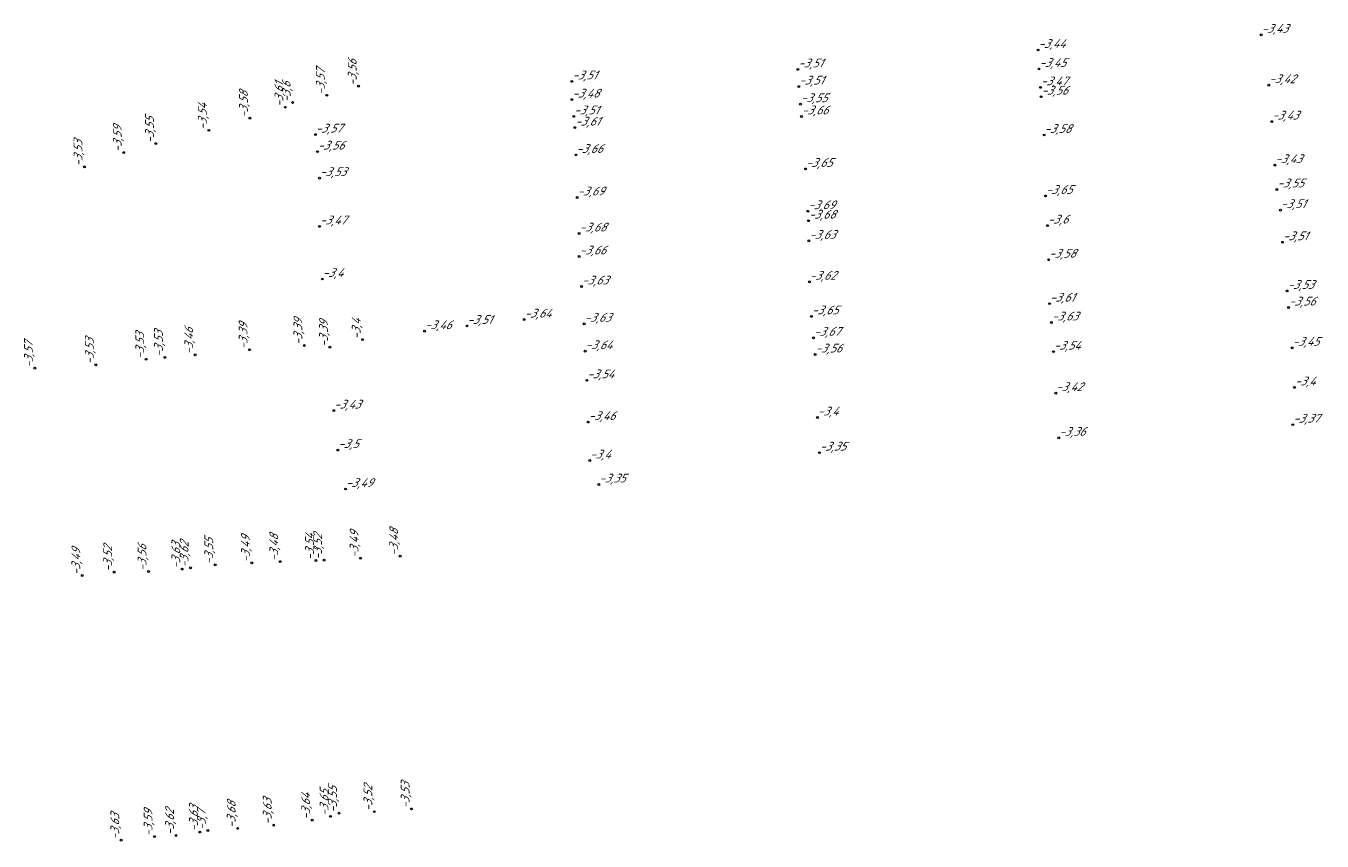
# Model space of a CAD drawing. Header units: metres. Extents: x 162343 to 162665, y 502576 to 502928.
# Tile 6 of 33: x 162380 to 162433, y 502720 to 502754. Entities that reach past the tile are written whole.
import ezdxf

# ---------------------------------------------------------------- set-up
doc = ezdxf.new("R2010")
doc.units = ezdxf.units.M
doc.header["$LTSCALE"] = 0.001
doc.layers.add('B-WE-OG-HOOGTEPUNT-T18', color=7, linetype='Continuous', lineweight=0)
doc.styles.add('Style-Arial', font='arial.ttf')

# ---------------------------------------------------------------- blocks, each defined once
blk = doc.blocks.new('hm_11')
at = {"color": 0, "linetype": 'ByBlock', "lineweight": -2}
blk.add_circle((0, 0), 0.0375, dxfattribs=at)

msp = doc.modelspace()

# ---------------------------------------------------------------- block references
at = {"layer": 'B-WE-OG-HOOGTEPUNT-T18'}
for p in [(162430.728958, 502753.162743), (162421.565255, 502752.540469), (162411.697243, 502751.742419), (162421.602736, 502751.759606), (162393.660374, 502751.052438), (162402.419356, 502751.249735), (162411.734495, 502751.036357), (162421.664373, 502751.004916), (162431.038458, 502751.092308), (162392.352709, 502750.678758), (162402.421746, 502750.500636), (162421.688987, 502750.62129), (162390.949905, 502750.381363), (162411.808174, 502750.311934), (162402.493991, 502749.811674), (162411.847812, 502749.810017), (162431.161122, 502749.59839), (162391.884428, 502749.063502), (162402.54284, 502749.350744), (162421.811836, 502749.048148), (162391.968071, 502748.363266), (162402.587785, 502748.22816), (162431.293712, 502747.806768), (162392.054763, 502747.277495), (162412.018043, 502747.654288), (162431.375906, 502746.81155), (162402.635863, 502746.48213), (162421.871778, 502746.545043), (162412.112725, 502745.914974), (162431.5225, 502745.96161), (162392.052638, 502745.29243), (162412.134918, 502745.526142), (162421.951516, 502745.324693), (162402.716931, 502744.999357), (162412.154709, 502744.698505), (162431.6093, 502744.640335), (162402.717802, 502744.056316), (162422.000808, 502743.923488), (162392.168525, 502743.131634), (162412.171837, 502743.017069), (162402.818769, 502742.821499), (162431.798036, 502742.642062), (162422.039389, 502742.11818), (162431.854629, 502741.958063), (162400.462275, 502741.463405), (162412.258515, 502741.596569), (162396.369102, 502740.987302), (162398.110187, 502741.203089), (162402.925304, 502741.290812), (162422.112283, 502741.343468), (162412.347226, 502740.715836), (162402.963838, 502740.164513), (162412.406438, 502740.028564), (162422.196811, 502740.146247), (162432.001661, 502740.305438), (162403.035988, 502738.96943), (162422.290297, 502738.443078), (162432.095976, 502738.67856), (162392.636457, 502737.724856), (162403.089975, 502737.25477), (162412.501501, 502737.441931), (162432.031084, 502737.14699), (162422.414014, 502736.604319), (162392.809722, 502736.105887), (162403.150357, 502735.674298), (162412.585518, 502735.998183), (162393.126401, 502734.504635), (162403.526648, 502734.688051)]:
    msp.add_blockref('hm_11', p, dxfattribs=at)
at = {"layer": 'B-WE-OG-HOOGTEPUNT-T18', "rotation": 90}
for p in [(162390.649831, 502750.186136), (162389.195161, 502749.739317), (162387.504907, 502749.240137), (162384.010839, 502748.324729), (162385.336488, 502748.693112), (162382.397802, 502747.742741), (162391.429823, 502740.402692), (162392.482474, 502740.328703), (162393.823694, 502740.640899), (162384.935515, 502739.832666), (162385.704316, 502739.912923), (162386.947389, 502740.018139), (162389.177668, 502740.226771), (162380.361704, 502739.470356), (162382.863878, 502739.606938), (162386.756579, 502731.265576), (162387.769503, 502731.388127), (162389.27388, 502731.471347), (162390.440111, 502731.521662), (162391.906426, 502731.564473), (162392.238601, 502731.578047), (162393.736822, 502731.659649), (162395.364097, 502731.747474), (162382.310304, 502730.952648), (162383.615412, 502731.08709), (162385.029112, 502731.118293), (162386.41571, 502731.215587), (162392.853977, 502721.188926), (162394.304639, 502721.249986), (162395.834261, 502721.361874), (162390.17004, 502720.697449), (162391.748666, 502720.902055), (162392.504409, 502721.05386), (162385.276035, 502720.223581), (162386.159054, 502720.270457), (162387.142116, 502720.412891), (162387.464543, 502720.475426), (162388.691285, 502720.563189), (162383.910264, 502720.07813)]:
    msp.add_blockref('hm_11', p, dxfattribs=at)

# ---------------------------------------------------------------- texts
at = {"layer": 'B-WE-OG-HOOGTEPUNT-T18', "char_height": 0.36, "attachment_point": 7, "style": 'Style-Arial'}
for s, insert in [('{\\fNLCS-ISO|b0|i1|c0|p34;\\Q15;\\C256;-3,43}', (162430.728958, 502753.162743)), ('{\\fNLCS-ISO|b0|i1|c0|p34;\\Q15;\\C256;-3,44}', (162421.565255, 502752.540469)), ('{\\fNLCS-ISO|b0|i1|c0|p34;\\Q15;\\C256;-3,51}', (162411.697243, 502751.742419)), ('{\\fNLCS-ISO|b0|i1|c0|p34;\\Q15;\\C256;-3,45}', (162421.602736, 502751.759606)), ('{\\fNLCS-ISO|b0|i1|c0|p34;\\Q15;\\C256;-3,51}', (162402.419356, 502751.249735)), ('{\\fNLCS-ISO|b0|i1|c0|p34;\\Q15;\\C256;-3,51}', (162411.734495, 502751.036357)), ('{\\fNLCS-ISO|b0|i1|c0|p34;\\Q15;\\C256;-3,47}', (162421.664373, 502751.004916)), ('{\\fNLCS-ISO|b0|i1|c0|p34;\\Q15;\\C256;-3,42}', (162431.038458, 502751.092308)), ('{\\fNLCS-ISO|b0|i1|c0|p34;\\Q15;\\C256;-3,48}', (162402.421746, 502750.500636)), ('{\\fNLCS-ISO|b0|i1|c0|p34;\\Q15;\\C256;-3,55}', (162411.808174, 502750.311934)), ('{\\fNLCS-ISO|b0|i1|c0|p34;\\Q15;\\C256;-3,56}', (162421.688987, 502750.62129)), ('{\\fNLCS-ISO|b0|i1|c0|p34;\\Q15;\\C256;-3,51}', (162402.493991, 502749.811674)), ('{\\fNLCS-ISO|b0|i1|c0|p34;\\Q15;\\C256;-3,66}', (162411.847812, 502749.810017)), ('{\\fNLCS-ISO|b0|i1|c0|p34;\\Q15;\\C256;-3,43}', (162431.161122, 502749.59839)), ('{\\fNLCS-ISO|b0|i1|c0|p34;\\Q15;\\C256;-3,57}', (162391.884428, 502749.063502)), ('{\\fNLCS-ISO|b0|i1|c0|p34;\\Q15;\\C256;-3,61}', (162402.54284, 502749.350744)), ('{\\fNLCS-ISO|b0|i1|c0|p34;\\Q15;\\C256;-3,58}', (162421.811836, 502749.048148)), ('{\\fNLCS-ISO|b0|i1|c0|p34;\\Q15;\\C256;-3,56}', (162391.968071, 502748.363266)), ('{\\fNLCS-ISO|b0|i1|c0|p34;\\Q15;\\C256;-3,66}', (162402.587785, 502748.22816)), ('{\\fNLCS-ISO|b0|i1|c0|p34;\\Q15;\\C256;-3,65}', (162412.018043, 502747.654288)), ('{\\fNLCS-ISO|b0|i1|c0|p34;\\Q15;\\C256;-3,43}', (162431.293712, 502747.806768)), ('{\\fNLCS-ISO|b0|i1|c0|p34;\\Q15;\\C256;-3,53}', (162392.054763, 502747.277495)), ('{\\fNLCS-ISO|b0|i1|c0|p34;\\Q15;\\C256;-3,69}', (162402.635863, 502746.48213)), ('{\\fNLCS-ISO|b0|i1|c0|p34;\\Q15;\\C256;-3,65}', (162421.871778, 502746.545043)), ('{\\fNLCS-ISO|b0|i1|c0|p34;\\Q15;\\C256;-3,55}', (162431.375906, 502746.81155)), ('{\\fNLCS-ISO|b0|i1|c0|p34;\\Q15;\\C256;-3,69}', (162412.112725, 502745.914974)), ('{\\fNLCS-ISO|b0|i1|c0|p34;\\Q15;\\C256;-3,51}', (162431.5225, 502745.96161)), ('{\\fNLCS-ISO|b0|i1|c0|p34;\\Q15;\\C256;-3,68}', (162412.134918, 502745.526142)), ('{\\fNLCS-ISO|b0|i1|c0|p34;\\Q15;\\C256;-3,6}', (162421.951516, 502745.324693)), ('{\\fNLCS-ISO|b0|i1|c0|p34;\\Q15;\\C256;-3,47}', (162392.052638, 502745.29243)), ('{\\fNLCS-ISO|b0|i1|c0|p34;\\Q15;\\C256;-3,68}', (162402.716931, 502744.999357)), ('{\\fNLCS-ISO|b0|i1|c0|p34;\\Q15;\\C256;-3,63}', (162412.154709, 502744.698505)), ('{\\fNLCS-ISO|b0|i1|c0|p34;\\Q15;\\C256;-3,51}', (162431.6093, 502744.640335)), ('{\\fNLCS-ISO|b0|i1|c0|p34;\\Q15;\\C256;-3,66}', (162402.717802, 502744.056316)), ('{\\fNLCS-ISO|b0|i1|c0|p34;\\Q15;\\C256;-3,58}', (162422.000808, 502743.923488)), ('{\\fNLCS-ISO|b0|i1|c0|p34;\\Q15;\\C256;-3,4}', (162392.168525, 502743.131634)), ('{\\fNLCS-ISO|b0|i1|c0|p34;\\Q15;\\C256;-3,63}', (162402.818769, 502742.821499)), ('{\\fNLCS-ISO|b0|i1|c0|p34;\\Q15;\\C256;-3,62}', (162412.171837, 502743.017069)), ('{\\fNLCS-ISO|b0|i1|c0|p34;\\Q15;\\C256;-3,61}', (162422.039389, 502742.11818)), ('{\\fNLCS-ISO|b0|i1|c0|p34;\\Q15;\\C256;-3,53}', (162431.798036, 502742.642062)), ('{\\fNLCS-ISO|b0|i1|c0|p34;\\Q15;\\C256;-3,65}', (162412.258515, 502741.596569)), ('{\\fNLCS-ISO|b0|i1|c0|p34;\\Q15;\\C256;-3,56}', (162431.854629, 502741.958063)), ('{\\fNLCS-ISO|b0|i1|c0|p34;\\Q15;\\C256;-3,51}', (162398.110187, 502741.203089)), ('{\\fNLCS-ISO|b0|i1|c0|p34;\\Q15;\\C256;-3,64}', (162400.462275, 502741.463405)), ('{\\fNLCS-ISO|b0|i1|c0|p34;\\Q15;\\C256;-3,63}', (162402.925304, 502741.290812)), ('{\\fNLCS-ISO|b0|i1|c0|p34;\\Q15;\\C256;-3,63}', (162422.112283, 502741.343468)), ('{\\fNLCS-ISO|b0|i1|c0|p34;\\Q15;\\C256;-3,46}', (162396.369102, 502740.987302)), ('{\\fNLCS-ISO|b0|i1|c0|p34;\\Q15;\\C256;-3,67}', (162412.347226, 502740.715836)), ('{\\fNLCS-ISO|b0|i1|c0|p34;\\Q15;\\C256;-3,64}', (162402.963838, 502740.164513)), ('{\\fNLCS-ISO|b0|i1|c0|p34;\\Q15;\\C256;-3,56}', (162412.406438, 502740.028564)), ('{\\fNLCS-ISO|b0|i1|c0|p34;\\Q15;\\C256;-3,54}', (162422.196811, 502740.146247)), ('{\\fNLCS-ISO|b0|i1|c0|p34;\\Q15;\\C256;-3,45}', (162432.001661, 502740.305438)), ('{\\fNLCS-ISO|b0|i1|c0|p34;\\Q15;\\C256;-3,54}', (162403.035988, 502738.96943)), ('{\\fNLCS-ISO|b0|i1|c0|p34;\\Q15;\\C256;-3,42}', (162422.290297, 502738.443078)), ('{\\fNLCS-ISO|b0|i1|c0|p34;\\Q15;\\C256;-3,4}', (162432.095976, 502738.67856)), ('{\\fNLCS-ISO|b0|i1|c0|p34;\\Q15;\\C256;-3,43}', (162392.636457, 502737.724856)), ('{\\fNLCS-ISO|b0|i1|c0|p34;\\Q15;\\C256;-3,4}', (162412.501501, 502737.441931)), ('{\\fNLCS-ISO|b0|i1|c0|p34;\\Q15;\\C256;-3,46}', (162403.089975, 502737.25477)), ('{\\fNLCS-ISO|b0|i1|c0|p34;\\Q15;\\C256;-3,37}', (162432.031084, 502737.14699)), ('{\\fNLCS-ISO|b0|i1|c0|p34;\\Q15;\\C256;-3,36}', (162422.414014, 502736.604319)), ('{\\fNLCS-ISO|b0|i1|c0|p34;\\Q15;\\C256;-3,5}', (162392.809722, 502736.105887)), ('{\\fNLCS-ISO|b0|i1|c0|p34;\\Q15;\\C256;-3,35}', (162412.585518, 502735.998183)), ('{\\fNLCS-ISO|b0|i1|c0|p34;\\Q15;\\C256;-3,4}', (162403.150357, 502735.674298)), ('{\\fNLCS-ISO|b0|i1|c0|p34;\\Q15;\\C256;-3,35}', (162403.526648, 502734.688051)), ('{\\fNLCS-ISO|b0|i1|c0|p34;\\Q15;\\C256;-3,49}', (162393.126401, 502734.504635))]:
    msp.add_mtext(s, dxfattribs=dict(at, insert=insert))
at = {"layer": 'B-WE-OG-HOOGTEPUNT-T18', "char_height": 0.36, "attachment_point": 7, "rotation": 90, "style": 'Style-Arial'}
for s, insert in [('{\\fNLCS-ISO|b0|i1|c0|p34;\\Q15;\\C256;-3,56}', (162393.660374, 502751.052438)), ('{\\fNLCS-ISO|b0|i1|c0|p34;\\Q15;\\C256;-3,57}', (162392.352709, 502750.678758)), ('{\\fNLCS-ISO|b0|i1|c0|p34;\\Q15;\\C256;-3,61}', (162390.649831, 502750.186136)), ('{\\fNLCS-ISO|b0|i1|c0|p34;\\Q15;\\C256;-3,6}', (162390.949905, 502750.381363)), ('{\\fNLCS-ISO|b0|i1|c0|p34;\\Q15;\\C256;-3,58}', (162389.195161, 502749.739317)), ('{\\fNLCS-ISO|b0|i1|c0|p34;\\Q15;\\C256;-3,54}', (162387.504907, 502749.240137)), ('{\\fNLCS-ISO|b0|i1|c0|p34;\\Q15;\\C256;-3,59}', (162384.010839, 502748.324729)), ('{\\fNLCS-ISO|b0|i1|c0|p34;\\Q15;\\C256;-3,55}', (162385.336488, 502748.693112)), ('{\\fNLCS-ISO|b0|i1|c0|p34;\\Q15;\\C256;-3,53}', (162382.397802, 502747.742741)), ('{\\fNLCS-ISO|b0|i1|c0|p34;\\Q15;\\C256;-3,39}', (162391.429823, 502740.402692)), ('{\\fNLCS-ISO|b0|i1|c0|p34;\\Q15;\\C256;-3,39}', (162392.482474, 502740.328703)), ('{\\fNLCS-ISO|b0|i1|c0|p34;\\Q15;\\C256;-3,4}', (162393.823694, 502740.640899)), ('{\\fNLCS-ISO|b0|i1|c0|p34;\\Q15;\\C256;-3,53}', (162384.935515, 502739.832666)), ('{\\fNLCS-ISO|b0|i1|c0|p34;\\Q15;\\C256;-3,53}', (162385.704316, 502739.912923)), ('{\\fNLCS-ISO|b0|i1|c0|p34;\\Q15;\\C256;-3,46}', (162386.947389, 502740.018139)), ('{\\fNLCS-ISO|b0|i1|c0|p34;\\Q15;\\C256;-3,39}', (162389.177668, 502740.226771)), ('{\\fNLCS-ISO|b0|i1|c0|p34;\\Q15;\\C256;-3,57}', (162380.361704, 502739.470356)), ('{\\fNLCS-ISO|b0|i1|c0|p34;\\Q15;\\C256;-3,53}', (162382.863878, 502739.606938)), ('{\\fNLCS-ISO|b0|i1|c0|p34;\\Q15;\\C256;-3,48}', (162395.364097, 502731.747474)), ('{\\fNLCS-ISO|b0|i1|c0|p34;\\Q15;\\C256;-3,63}', (162386.41571, 502731.215587)), ('{\\fNLCS-ISO|b0|i1|c0|p34;\\Q15;\\C256;-3,62}', (162386.756579, 502731.265576)), ('{\\fNLCS-ISO|b0|i1|c0|p34;\\Q15;\\C256;-3,55}', (162387.769503, 502731.388127)), ('{\\fNLCS-ISO|b0|i1|c0|p34;\\Q15;\\C256;-3,49}', (162389.27388, 502731.471347)), ('{\\fNLCS-ISO|b0|i1|c0|p34;\\Q15;\\C256;-3,48}', (162390.440111, 502731.521662)), ('{\\fNLCS-ISO|b0|i1|c0|p34;\\Q15;\\C256;-3,54}', (162391.906426, 502731.564473)), ('{\\fNLCS-ISO|b0|i1|c0|p34;\\Q15;\\C256;-3,52}', (162392.238601, 502731.578047)), ('{\\fNLCS-ISO|b0|i1|c0|p34;\\Q15;\\C256;-3,49}', (162393.736822, 502731.659649)), ('{\\fNLCS-ISO|b0|i1|c0|p34;\\Q15;\\C256;-3,49}', (162382.310304, 502730.952648)), ('{\\fNLCS-ISO|b0|i1|c0|p34;\\Q15;\\C256;-3,52}', (162383.615412, 502731.08709)), ('{\\fNLCS-ISO|b0|i1|c0|p34;\\Q15;\\C256;-3,56}', (162385.029112, 502731.118293)), ('{\\fNLCS-ISO|b0|i1|c0|p34;\\Q15;\\C256;-3,55}', (162392.853977, 502721.188926)), ('{\\fNLCS-ISO|b0|i1|c0|p34;\\Q15;\\C256;-3,52}', (162394.304639, 502721.249986)), ('{\\fNLCS-ISO|b0|i1|c0|p34;\\Q15;\\C256;-3,53}', (162395.834261, 502721.361874)), ('{\\fNLCS-ISO|b0|i1|c0|p34;\\Q15;\\C256;-3,68}', (162388.691285, 502720.563189)), ('{\\fNLCS-ISO|b0|i1|c0|p34;\\Q15;\\C256;-3,63}', (162390.17004, 502720.697449)), ('{\\fNLCS-ISO|b0|i1|c0|p34;\\Q15;\\C256;-3,64}', (162391.748666, 502720.902055)), ('{\\fNLCS-ISO|b0|i1|c0|p34;\\Q15;\\C256;-3,65}', (162392.504409, 502721.05386)), ('{\\fNLCS-ISO|b0|i1|c0|p34;\\Q15;\\C256;-3,63}', (162383.910264, 502720.07813)), ('{\\fNLCS-ISO|b0|i1|c0|p34;\\Q15;\\C256;-3,59}', (162385.276035, 502720.223581)), ('{\\fNLCS-ISO|b0|i1|c0|p34;\\Q15;\\C256;-3,62}', (162386.159054, 502720.270457)), ('{\\fNLCS-ISO|b0|i1|c0|p34;\\Q15;\\C256;-3,63}', (162387.142116, 502720.412891)), ('{\\fNLCS-ISO|b0|i1|c0|p34;\\Q15;\\C256;-3,7}', (162387.464543, 502720.475426))]:
    msp.add_mtext(s, dxfattribs=dict(at, insert=insert))

doc.saveas('drawing.dxf')
